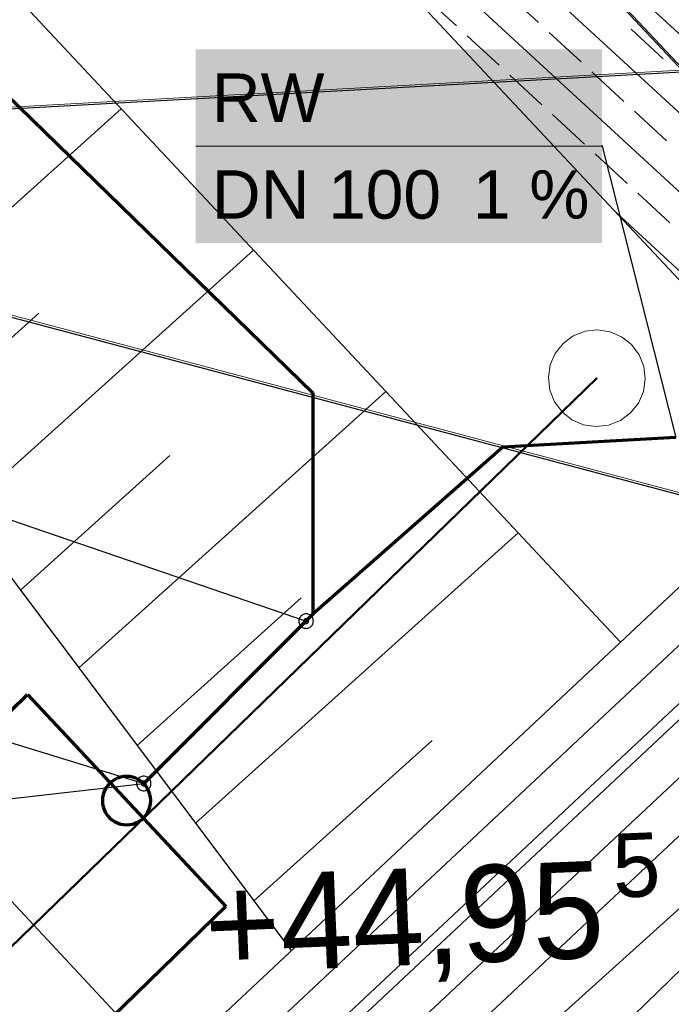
# Model space of a CAD drawing. Extents: x -779 to 790, y -208 to 633.
# Tile 38 of 232: x -199 to -172, y -51 to -11. Entities that reach past the tile are written whole.
import ezdxf
from ezdxf.lldxf.tags import DXFTag

# ---------------------------------------------------------------- set-up
doc = ezdxf.new("R2010")
doc.units = 0
doc.layers.get('0').update_dxf_attribs({"lineweight": 25})
for name, color, linetype, lineweight, true_color in [('01AFU Allgemein Bemaßung-A07F5V4RWF', 7, 'Continuous', 25, 0x848484), ('02 Raster Gebäude-A07F5V4QWF', 7, 'Continuous', 25, 0x848484), ('20 Bodenplatte-A07F5V4PWF', 7, 'Continuous', 25, 0x848484), ('20 Fundament-A07F5V4OWF', 7, 'Continuous', 25, 0x848484), ('30 Baugrubenplanung', 7, 'Continuous', 25, 0x848484), ('60 Höhen Außen (Bestand - bleibt)', 9, 'Continuous', 18, 0x808080), ('60 Stützwände', 9, 'Continuous', 25, 0x808080), ('60 Zaun Gehege', 9, 'Continuous', 18, 0x808080), ('H_Vorlauf', 1, 'Continuous', 35, 0xff0000), ('S_Mass', 150, 'Continuous', 25, 0x007fff), ('S_Regenwasser_Grundleitung', 7, 'Continuous', 70, 0x0080ff), ('X_Mass', 150, 'Continuous', 25, 0x007fff)]:
    doc.layers.add(name, color=color, linetype=linetype, lineweight=lineweight, true_color=true_color)
doc.layers.add('02 Raster Gebäude-A07F5V53WF', color=7, linetype='Continuous', lineweight=13)
doc.styles.get("Standard").update_dxf_attribs({"font": 'arial.ttf'})
tags = doc.linetypes.add('Raster-A07F5V4TWF', pattern=[0.2, 0.1, -0.05, 0, -0.05]).pattern_tags.tags
tags[10:11] = [DXFTag(74, 4), DXFTag(75, 0), DXFTag(340, '0'), DXFTag(46, 1.0), DXFTag(50, 0.0), DXFTag(44, 0.0), DXFTag(45, 0.0)]
tags[8:9] = [DXFTag(74, 4), DXFTag(75, 0), DXFTag(340, '0'), DXFTag(46, 1.0), DXFTag(50, 0.0), DXFTag(44, 0.0), DXFTag(45, 0.0)]
tags[6:7] = [DXFTag(74, 4), DXFTag(75, 0), DXFTag(340, '0'), DXFTag(46, 1.0), DXFTag(50, 0.0), DXFTag(44, 0.0), DXFTag(45, 0.0)]
tags[4:5] = [DXFTag(74, 4), DXFTag(75, 0), DXFTag(340, '0'), DXFTag(46, 1.0), DXFTag(50, 0.0), DXFTag(44, 0.0), DXFTag(45, 0.0)]
tags = doc.linetypes.add('Raster-A07F5V57WF', pattern=[0.2, 0.1, -0.05, 0, -0.05]).pattern_tags.tags
tags[10:11] = [DXFTag(74, 4), DXFTag(75, 0), DXFTag(340, '0'), DXFTag(46, 1.0), DXFTag(50, 0.0), DXFTag(44, 0.0), DXFTag(45, 0.0)]
tags[8:9] = [DXFTag(74, 4), DXFTag(75, 0), DXFTag(340, '0'), DXFTag(46, 1.0), DXFTag(50, 0.0), DXFTag(44, 0.0), DXFTag(45, 0.0)]
tags[6:7] = [DXFTag(74, 4), DXFTag(75, 0), DXFTag(340, '0'), DXFTag(46, 1.0), DXFTag(50, 0.0), DXFTag(44, 0.0), DXFTag(45, 0.0)]
tags[4:5] = [DXFTag(74, 4), DXFTag(75, 0), DXFTag(340, '0'), DXFTag(46, 1.0), DXFTag(50, 0.0), DXFTag(44, 0.0), DXFTag(45, 0.0)]
tags = doc.linetypes.add('STRICHPUNKT2', pattern=[12.7, 6.35, -3.175, 0, -3.175]).pattern_tags.tags
tags[10:11] = [DXFTag(74, 4), DXFTag(75, 0), DXFTag(340, '0'), DXFTag(46, 0.0), DXFTag(50, 0.0), DXFTag(44, 0.0), DXFTag(45, 0.0)]
tags[8:9] = [DXFTag(74, 4), DXFTag(75, 0), DXFTag(340, '0'), DXFTag(46, 0.0), DXFTag(50, 0.0), DXFTag(44, 0.0), DXFTag(45, 0.0)]
tags[6:7] = [DXFTag(74, 4), DXFTag(75, 0), DXFTag(340, '0'), DXFTag(46, 0.0), DXFTag(50, 0.0), DXFTag(44, 0.0), DXFTag(45, 0.0)]
tags[4:5] = [DXFTag(74, 4), DXFTag(75, 0), DXFTag(340, '0'), DXFTag(46, 0.0), DXFTag(50, 0.0), DXFTag(44, 0.0), DXFTag(45, 0.0)]

# ---------------------------------------------------------------- blocks, each defined once
blk = doc.blocks.new('Referenz-A07F5V4VWF', base_point=(-401.415, -176.34))
at = {"color": 0, "linetype": 'ByBlock', "lineweight": -2, "ltscale": 12.5}
for p, q in [((-190.022, -1.901), (-168.57, -24.803)), ((-190.022, -1.901), (-165.553, -28.024)), ((-209.114, -20.788), (-187.921, -48.977))]:
    blk.add_line(p, q, dxfattribs=at)
at = {"layer": '01AFU Allgemein Bemaßung-A07F5V4RWF', "color": 0, "lineweight": -2}
blk.add_line((-193.072, -53.802), (-229.546, -14.863), dxfattribs=at)
at = {"layer": '02 Raster Gebäude-A07F5V4QWF', "color": 0, "linetype": 'Raster-A07F5V4TWF', "lineweight": -2, "ltscale": 187.5}
for p, q in [((439.731, 20.782), (-281.583, -18.687)), ((-185.64, 2.198), (-161.174, -23.921)), ((-285.712, 0.091), (-168.705, -30.976))]:
    blk.add_line(p, q, dxfattribs=at)
at = {"layer": '20 Bodenplatte-A07F5V4PWF', "color": 0, "lineweight": -2}
blk.add_line((-190.022, -1.901), (-165.553, -28.024), dxfattribs=at)
at = {"layer": '20 Fundament-A07F5V4OWF', "color": 0, "lineweight": -2}
for p, q in [((-152.346, -29.11), (-241.814, 53.391)), ((-157.319, -27.79), (-219.366, 29.425)), ((-162.291, -26.47), (-196.917, 5.459)), ((-190.022, -1.901), (-165.553, -28.024)), ((-181.093, -10.764), (-182.417, -9.544)), ((-177.702, -10.627), (-179.025, -9.407)), ((-172.545, -12.117), (-173.869, -10.896)), ((-179.329, -12.392), (-180.652, -11.171)), ((-175.937, -12.254), (-177.26, -11.034)), ((-177.564, -14.019), (-178.888, -12.798)), ((-174.172, -13.881), (-175.496, -12.661)), ((-175.8, -15.646), (-177.123, -14.426)), ((-172.408, -15.509), (-173.731, -14.288)), ((-174.035, -17.273), (-175.358, -16.053)), ((-172.27, -18.9), (-173.594, -17.68)), ((-167.264, -25.15), (-174.468, -18.506))]:
    blk.add_line(p, q, dxfattribs=at)
at = {"layer": '30 Baugrubenplanung', "color": 0, "lineweight": -2}
for p, q in [((-174.312, -36.229), (-199.134, -9.73)), ((-174.312, -36.229), (-199.134, -9.73)), ((-206.358, -24.453), (-194.958, -14.187)), ((-201.532, -30.873), (-189.488, -20.027)), ((-209.114, -20.788), (-187.921, -48.977)), ((-209.114, -20.788), (-187.921, -48.977)), ((-203.945, -27.663), (-198.357, -22.632)), ((-196.705, -37.293), (-184.017, -25.867)), ((-199.118, -34.083), (-192.939, -28.519)), ((-191.878, -43.714), (-178.547, -31.708)), ((-194.292, -40.504), (-187.52, -34.406)), ((-189.465, -46.924), (-182.102, -40.293)), ((-182.225, -56.554), (-167.606, -43.388))]:
    blk.add_line(p, q, dxfattribs=at)
blk = doc.blocks.new('Referenz-A07F5V59WF', base_point=(-759.499, -206.186))
at = {"layer": '02 Raster Gebäude-A07F5V53WF', "color": 0, "linetype": 'Raster-A07F5V57WF', "ltscale": 117.000008}
for p, q in [((-339.575, 166.625), (-56.874, -135.171)), ((439.625, 20.867), (-281.552, -18.604)), ((-285.681, 0.171), (159.608, -118.052))]:
    blk.add_line(p, q, dxfattribs=at)
at = {"layer": '60 Stützwände', "color": 0, "linetype": 'Continuous', "lineweight": -2, "ltscale": 225.000015}
for p, q in [((-274.043, -148.945), (-160.303, -38.576)), ((-165.154, -43.284), (-274.043, -148.945))]:
    blk.add_line(p, q, dxfattribs=at)
at = {"layer": '60 Zaun Gehege', "color": 0, "linetype": 'Continuous', "ltscale": 162.000017}
for p, q in [((-176.268, -23.577), (-176.687, -23.889)), ((-175.782, -23.385), (-176.268, -23.577)), ((-175.264, -23.324), (-175.782, -23.385)), ((-174.747, -23.4), (-175.264, -23.324)), ((-174.268, -23.607), (-174.747, -23.4)), ((-176.687, -23.889), (-177.011, -24.298)), ((-173.859, -23.931), (-174.268, -23.607)), ((-173.547, -24.35), (-173.859, -23.931)), ((-177.011, -24.298), (-177.218, -24.777)), ((-173.355, -24.836), (-173.547, -24.35)), ((-177.218, -24.777), (-177.293, -25.294)), ((-173.294, -25.354), (-173.355, -24.836)), ((-175.308, -25.31), (-202.625, -51.817)), ((-202.597, -51.846), (-175.28, -25.338)), ((-177.293, -25.294), (-177.233, -25.813)), ((-175.28, -25.338), (-175.308, -25.31)), ((-173.37, -25.871), (-173.294, -25.354)), ((-177.233, -25.813), (-177.041, -26.298)), ((-173.577, -26.35), (-173.37, -25.871)), ((-177.041, -26.298), (-176.729, -26.717)), ((-173.901, -26.759), (-173.577, -26.35)), ((-176.729, -26.717), (-176.32, -27.041)), ((-174.32, -27.071), (-173.901, -26.759)), ((-176.32, -27.041), (-175.84, -27.248)), ((-175.84, -27.248), (-175.324, -27.324)), ((-175.324, -27.324), (-174.805, -27.263)), ((-174.805, -27.263), (-174.32, -27.071))]:
    blk.add_line(p, q, dxfattribs=at)
at = {"layer": '60 Höhen Außen (Bestand - bleibt)', "color": 0, "linetype": 'Continuous', "ltscale": 162.000017, "attachment_point": 1, "rotation": 2.3207}
for s, insert, char_height in [('{\\fCentury Gothic;5}', (-174.696, -44.157), 2.63984), ('{\\fCentury Gothic;+44,95}', (-191.585, -45.922), 3.99976)]:
    blk.add_mtext(s, dxfattribs=dict(at, insert=insert, char_height=char_height))
blk = doc.blocks.new('Polygon-A07F5V5LWF', base_point=(-285.196, -130.692))
at = {"color": 0, "linetype": 'ByBlock', "lineweight": -2, "ltscale": 0.7}
for p, q in [((-285.196, -122.206), (-198.831, -38.401)), ((-198.831, -38.401), (-190.626, -47.161)), ((-190.626, -47.161), (-276.71, -130.692))]:
    blk.add_line(p, q, dxfattribs=at)

msp = doc.modelspace()

# ---------------------------------------------------------------- linework, layer by layer
at = {"layer": 'H_Vorlauf'}
for p, q in [((-156.381, -19.432), (-200.17, -60.451)), ((-197.777, -63.005), (-153.988, -21.986)), ((-153.647, -22.351), (-197.436, -63.37)), ((-195.043, -65.924), (-151.254, -24.906))]:
    msp.add_line(p, q, dxfattribs=at)
at = {"layer": 'H_Vorlauf', "linetype": 'STRICHPUNKT2', "lineweight": 25, "ltscale": 0.25}
for p, q in [((-198.974, -61.728), (-155.185, -20.709)), ((-196.239, -64.647), (-152.45, -23.628))]:
    msp.add_line(p, q, dxfattribs=at)
at = {"layer": 'S_Mass'}
for p, q in [((-224.011, -22.817), (-187.31, -35.362)), ((-221.585, -33.582), (-194.022, -42.074)), ((-187.607, -35.323), (-187.61, -35.362)), ((-187.61, -35.362), (-187.607, -35.401)), ((-187.6, -35.284), (-187.607, -35.323)), ((-187.607, -35.401), (-187.6, -35.44)), ((-187.587, -35.247), (-187.6, -35.284)), ((-187.57, -35.212), (-187.587, -35.247)), ((-187.548, -35.179), (-187.57, -35.212)), ((-187.522, -35.15), (-187.548, -35.179)), ((-187.492, -35.124), (-187.522, -35.15)), ((-187.46, -35.102), (-187.492, -35.124)), ((-187.425, -35.085), (-187.46, -35.102)), ((-187.387, -35.072), (-187.425, -35.085)), ((-187.409, -35.349), (-187.41, -35.362)), ((-187.41, -35.362), (-187.409, -35.375)), ((-187.406, -35.336), (-187.409, -35.349)), ((-187.409, -35.375), (-187.406, -35.388)), ((-187.402, -35.324), (-187.406, -35.336)), ((-187.406, -35.388), (-187.402, -35.4)), ((-187.396, -35.312), (-187.402, -35.324)), ((-187.402, -35.4), (-187.396, -35.412)), ((-187.389, -35.301), (-187.396, -35.312)), ((-187.381, -35.291), (-187.389, -35.301)), ((-187.349, -35.064), (-187.387, -35.072)), ((-187.371, -35.283), (-187.381, -35.291)), ((-187.36, -35.275), (-187.371, -35.283)), ((-187.348, -35.269), (-187.36, -35.275)), ((-187.31, -35.062), (-187.349, -35.064)), ((-187.336, -35.265), (-187.348, -35.269)), ((-187.323, -35.263), (-187.336, -35.265)), ((-187.31, -35.262), (-187.323, -35.263)), ((-187.271, -35.064), (-187.31, -35.062)), ((-187.297, -35.263), (-187.31, -35.262)), ((-187.284, -35.265), (-187.297, -35.263)), ((-187.272, -35.269), (-187.284, -35.265)), ((-187.26, -35.275), (-187.272, -35.269)), ((-187.232, -35.072), (-187.271, -35.064)), ((-187.249, -35.283), (-187.26, -35.275)), ((-187.239, -35.291), (-187.249, -35.283)), ((-187.231, -35.301), (-187.239, -35.291)), ((-187.195, -35.085), (-187.232, -35.072)), ((-187.223, -35.312), (-187.231, -35.301)), ((-187.217, -35.324), (-187.223, -35.312)), ((-187.223, -35.412), (-187.217, -35.4)), ((-187.213, -35.336), (-187.217, -35.324)), ((-187.217, -35.4), (-187.213, -35.388)), ((-187.211, -35.349), (-187.213, -35.336)), ((-187.213, -35.388), (-187.211, -35.375)), ((-187.21, -35.362), (-187.211, -35.349)), ((-187.211, -35.375), (-187.21, -35.362)), ((-187.16, -35.102), (-187.195, -35.085)), ((-187.127, -35.124), (-187.16, -35.102)), ((-187.098, -35.15), (-187.127, -35.124)), ((-187.072, -35.179), (-187.098, -35.15)), ((-187.05, -35.212), (-187.072, -35.179)), ((-187.033, -35.247), (-187.05, -35.212)), ((-187.02, -35.284), (-187.033, -35.247)), ((-187.012, -35.323), (-187.02, -35.284)), ((-187.02, -35.44), (-187.012, -35.401)), ((-187.01, -35.362), (-187.012, -35.323)), ((-187.012, -35.401), (-187.01, -35.362)), ((-187.6, -35.44), (-187.587, -35.477)), ((-187.587, -35.477), (-187.57, -35.512)), ((-187.57, -35.512), (-187.548, -35.544)), ((-187.548, -35.544), (-187.522, -35.574)), ((-187.522, -35.574), (-187.492, -35.6)), ((-187.492, -35.6), (-187.46, -35.622)), ((-187.46, -35.622), (-187.425, -35.639)), ((-187.425, -35.639), (-187.387, -35.652)), ((-187.396, -35.412), (-187.389, -35.423)), ((-187.389, -35.423), (-187.381, -35.433)), ((-187.387, -35.652), (-187.349, -35.659)), ((-187.381, -35.433), (-187.371, -35.441)), ((-187.371, -35.441), (-187.36, -35.448)), ((-187.36, -35.448), (-187.348, -35.454)), ((-187.349, -35.659), (-187.31, -35.662)), ((-187.348, -35.454), (-187.336, -35.458)), ((-187.336, -35.458), (-187.323, -35.461)), ((-187.323, -35.461), (-187.31, -35.462)), ((-187.31, -35.462), (-187.297, -35.461)), ((-187.31, -35.662), (-187.271, -35.659)), ((-187.297, -35.461), (-187.284, -35.458)), ((-187.284, -35.458), (-187.272, -35.454)), ((-187.272, -35.454), (-187.26, -35.448)), ((-187.271, -35.659), (-187.232, -35.652)), ((-187.26, -35.448), (-187.249, -35.441)), ((-187.249, -35.441), (-187.239, -35.433)), ((-187.239, -35.433), (-187.231, -35.423)), ((-187.232, -35.652), (-187.195, -35.639)), ((-187.231, -35.423), (-187.223, -35.412)), ((-187.195, -35.639), (-187.16, -35.622)), ((-187.16, -35.622), (-187.127, -35.6)), ((-187.127, -35.6), (-187.098, -35.574)), ((-187.098, -35.574), (-187.072, -35.544)), ((-187.072, -35.544), (-187.05, -35.512)), ((-187.05, -35.512), (-187.033, -35.477)), ((-187.033, -35.477), (-187.02, -35.44)), ((-194.26, -41.891), (-194.282, -41.924)), ((-194.234, -41.862), (-194.26, -41.891)), ((-194.205, -41.836), (-194.234, -41.862)), ((-194.172, -41.814), (-194.205, -41.836)), ((-194.137, -41.797), (-194.172, -41.814)), ((-194.1, -41.784), (-194.137, -41.797)), ((-194.061, -41.776), (-194.1, -41.784)), ((-194.022, -41.774), (-194.061, -41.776)), ((-193.983, -41.776), (-194.022, -41.774)), ((-193.944, -41.784), (-193.983, -41.776)), ((-193.907, -41.797), (-193.944, -41.784)), ((-193.872, -41.814), (-193.907, -41.797)), ((-193.839, -41.836), (-193.872, -41.814)), ((-193.81, -41.862), (-193.839, -41.836)), ((-193.784, -41.891), (-193.81, -41.862)), ((-193.762, -41.924), (-193.784, -41.891)), ((-232.882, -46.446), (-194.022, -42.074)), ((-194.319, -42.035), (-194.322, -42.074)), ((-194.322, -42.074), (-194.319, -42.113)), ((-194.312, -41.996), (-194.319, -42.035)), ((-194.319, -42.113), (-194.312, -42.152)), ((-194.299, -41.959), (-194.312, -41.996)), ((-194.312, -42.152), (-194.299, -42.189)), ((-194.282, -41.924), (-194.299, -41.959)), ((-194.299, -42.189), (-194.282, -42.224)), ((-194.282, -42.224), (-194.26, -42.257)), ((-194.26, -42.257), (-194.234, -42.286)), ((-194.234, -42.286), (-194.205, -42.312)), ((-194.205, -42.312), (-194.172, -42.334)), ((-194.121, -42.061), (-194.122, -42.074)), ((-194.122, -42.074), (-194.121, -42.087)), ((-194.118, -42.048), (-194.121, -42.061)), ((-194.121, -42.087), (-194.118, -42.1)), ((-194.114, -42.036), (-194.118, -42.048)), ((-194.118, -42.1), (-194.114, -42.112)), ((-194.108, -42.024), (-194.114, -42.036)), ((-194.114, -42.112), (-194.108, -42.124)), ((-194.101, -42.013), (-194.108, -42.024)), ((-194.108, -42.124), (-194.101, -42.135)), ((-194.093, -42.003), (-194.101, -42.013)), ((-194.101, -42.135), (-194.093, -42.145)), ((-194.083, -41.995), (-194.093, -42.003)), ((-194.093, -42.145), (-194.083, -42.153)), ((-194.072, -41.987), (-194.083, -41.995)), ((-194.083, -42.153), (-194.072, -42.16)), ((-194.06, -41.981), (-194.072, -41.987)), ((-194.072, -42.16), (-194.06, -42.166)), ((-194.048, -41.977), (-194.06, -41.981)), ((-194.06, -42.166), (-194.048, -42.17)), ((-194.035, -41.975), (-194.048, -41.977)), ((-194.048, -42.17), (-194.035, -42.173)), ((-194.022, -41.974), (-194.035, -41.975)), ((-194.035, -42.173), (-194.022, -42.174)), ((-194.009, -41.975), (-194.022, -41.974)), ((-194.022, -42.174), (-194.009, -42.173)), ((-193.996, -41.977), (-194.009, -41.975)), ((-194.009, -42.173), (-193.996, -42.17)), ((-193.984, -41.981), (-193.996, -41.977)), ((-193.996, -42.17), (-193.984, -42.166)), ((-193.972, -41.987), (-193.984, -41.981)), ((-193.984, -42.166), (-193.972, -42.16)), ((-193.961, -41.995), (-193.972, -41.987)), ((-193.972, -42.16), (-193.961, -42.153)), ((-193.951, -42.003), (-193.961, -41.995)), ((-193.961, -42.153), (-193.951, -42.145)), ((-193.943, -42.013), (-193.951, -42.003)), ((-193.951, -42.145), (-193.943, -42.135)), ((-193.935, -42.024), (-193.943, -42.013)), ((-193.943, -42.135), (-193.935, -42.124)), ((-193.929, -42.036), (-193.935, -42.024)), ((-193.935, -42.124), (-193.929, -42.112)), ((-193.925, -42.048), (-193.929, -42.036)), ((-193.929, -42.112), (-193.925, -42.1)), ((-193.923, -42.061), (-193.925, -42.048)), ((-193.925, -42.1), (-193.923, -42.087)), ((-193.922, -42.074), (-193.923, -42.061)), ((-193.923, -42.087), (-193.922, -42.074)), ((-193.872, -42.334), (-193.839, -42.312)), ((-193.839, -42.312), (-193.81, -42.286)), ((-193.81, -42.286), (-193.784, -42.257)), ((-193.784, -42.257), (-193.762, -42.224)), ((-193.745, -41.959), (-193.762, -41.924)), ((-193.762, -42.224), (-193.745, -42.189)), ((-193.732, -41.996), (-193.745, -41.959)), ((-193.745, -42.189), (-193.732, -42.152)), ((-193.724, -42.035), (-193.732, -41.996)), ((-193.732, -42.152), (-193.724, -42.113)), ((-193.722, -42.074), (-193.724, -42.035)), ((-193.724, -42.113), (-193.722, -42.074)), ((-194.172, -42.334), (-194.137, -42.351)), ((-194.137, -42.351), (-194.1, -42.364)), ((-194.1, -42.364), (-194.061, -42.371)), ((-194.061, -42.371), (-194.022, -42.374)), ((-194.022, -42.374), (-193.983, -42.371)), ((-193.983, -42.371), (-193.944, -42.364)), ((-193.944, -42.364), (-193.907, -42.351)), ((-193.907, -42.351), (-193.872, -42.334))]:
    msp.add_line(p, q, dxfattribs=at)
at = {"layer": 'S_Regenwasser_Grundleitung'}
for p, q in [((-208.594, -4.942), (-187.028, -25.927)), ((-187.028, -25.927), (-187.028, -35.08)), ((-172.034, -27.775), (-179.175, -28.166)), ((-179.175, -28.166), (-187.028, -35.08)), ((-187.028, -35.08), (-194.022, -42.074)), ((-195.112, -41.857), (-195.229, -41.915)), ((-194.988, -41.815), (-195.112, -41.857)), ((-194.86, -41.79), (-194.988, -41.815)), ((-194.729, -41.781), (-194.86, -41.79)), ((-194.598, -41.79), (-194.729, -41.781)), ((-194.47, -41.815), (-194.598, -41.79)), ((-194.346, -41.857), (-194.47, -41.815)), ((-194.229, -41.915), (-194.346, -41.857)), ((-195.595, -42.281), (-195.653, -42.398)), ((-195.522, -42.172), (-195.595, -42.281)), ((-195.436, -42.074), (-195.522, -42.172)), ((-195.338, -41.988), (-195.436, -42.074)), ((-195.229, -41.915), (-195.338, -41.988)), ((-194.12, -41.988), (-194.229, -41.915)), ((-194.022, -42.074), (-194.12, -41.988)), ((-193.936, -42.172), (-194.022, -42.074)), ((-193.863, -42.281), (-193.936, -42.172)), ((-193.805, -42.398), (-193.863, -42.281)), ((-195.72, -42.65), (-195.729, -42.781)), ((-195.695, -42.522), (-195.72, -42.65)), ((-195.653, -42.398), (-195.695, -42.522)), ((-193.763, -42.522), (-193.805, -42.398)), ((-193.738, -42.65), (-193.763, -42.522)), ((-193.729, -42.781), (-193.738, -42.65)), ((-195.729, -42.781), (-195.72, -42.912)), ((-195.72, -42.912), (-195.695, -43.04)), ((-195.695, -43.04), (-195.653, -43.164)), ((-193.805, -43.164), (-193.763, -43.04)), ((-193.763, -43.04), (-193.738, -42.912)), ((-193.738, -42.912), (-193.729, -42.781)), ((-195.653, -43.164), (-195.595, -43.281)), ((-195.595, -43.281), (-195.522, -43.39)), ((-195.522, -43.39), (-195.436, -43.488)), ((-195.436, -43.488), (-195.338, -43.574)), ((-194.12, -43.574), (-194.022, -43.488)), ((-194.022, -43.488), (-193.936, -43.39)), ((-193.936, -43.39), (-193.863, -43.281)), ((-193.863, -43.281), (-193.805, -43.164)), ((-195.338, -43.574), (-195.229, -43.647)), ((-195.229, -43.647), (-195.112, -43.705)), ((-195.112, -43.705), (-194.988, -43.747)), ((-194.988, -43.747), (-194.86, -43.772)), ((-194.86, -43.772), (-194.729, -43.781)), ((-194.729, -43.781), (-194.598, -43.772)), ((-194.598, -43.772), (-194.47, -43.747)), ((-194.47, -43.747), (-194.346, -43.705)), ((-194.346, -43.705), (-194.229, -43.647)), ((-194.229, -43.647), (-194.12, -43.574))]:
    msp.add_line(p, q, dxfattribs=at)
at = {"layer": 'S_Regenwasser_Grundleitung', "lineweight": 13}
msp.add_line((-187.028, -35.08), (-187.028, -35.08), dxfattribs=at)
at = {"layer": 'X_Mass', "lineweight": 18}
msp.add_line((-191.874, -15.729), (-175.074, -15.729), dxfattribs=at)
at = {"layer": 'X_Mass'}
for p, q in [((-175.083, -15.724), (-175.084, -15.725)), ((-175.084, -15.725), (-175.084, -15.726)), ((-175.084, -15.726), (-175.084, -15.727)), ((-175.084, -15.727), (-175.084, -15.729)), ((-175.084, -15.729), (-175.084, -15.73)), ((-175.084, -15.73), (-175.084, -15.731)), ((-175.084, -15.731), (-175.084, -15.733)), ((-175.084, -15.733), (-175.083, -15.734)), ((-175.082, -15.723), (-175.083, -15.724)), ((-175.083, -15.734), (-175.082, -15.735)), ((-175.081, -15.721), (-175.082, -15.722)), ((-175.082, -15.722), (-175.082, -15.723)), ((-175.082, -15.735), (-175.082, -15.736)), ((-175.082, -15.736), (-175.081, -15.737)), ((-175.079, -15.72), (-175.081, -15.721)), ((-175.081, -15.737), (-175.079, -15.737)), ((-175.078, -15.72), (-175.079, -15.72)), ((-175.079, -15.737), (-175.078, -15.738)), ((-175.077, -15.719), (-175.078, -15.72)), ((-175.078, -15.738), (-175.077, -15.738)), ((-175.076, -15.719), (-175.077, -15.719)), ((-175.077, -15.738), (-175.076, -15.739)), ((-175.074, -15.719), (-175.076, -15.719)), ((-175.076, -15.739), (-175.074, -15.739)), ((-175.073, -15.719), (-175.074, -15.719)), ((-175.074, -15.729), (-172.034, -27.775)), ((-175.074, -15.739), (-175.073, -15.739)), ((-175.072, -15.719), (-175.073, -15.719)), ((-175.073, -15.739), (-175.072, -15.738)), ((-175.071, -15.72), (-175.072, -15.719)), ((-175.072, -15.738), (-175.071, -15.738)), ((-175.069, -15.72), (-175.071, -15.72)), ((-175.071, -15.738), (-175.069, -15.737)), ((-175.068, -15.721), (-175.069, -15.72)), ((-175.069, -15.737), (-175.068, -15.737)), ((-175.067, -15.722), (-175.068, -15.721)), ((-175.068, -15.737), (-175.067, -15.736)), ((-175.066, -15.723), (-175.067, -15.722)), ((-175.067, -15.736), (-175.066, -15.735)), ((-175.066, -15.724), (-175.066, -15.723)), ((-175.065, -15.725), (-175.066, -15.724)), ((-175.066, -15.734), (-175.065, -15.733)), ((-175.066, -15.735), (-175.066, -15.734)), ((-175.065, -15.726), (-175.065, -15.725)), ((-175.065, -15.727), (-175.065, -15.726)), ((-175.064, -15.729), (-175.065, -15.727)), ((-175.065, -15.73), (-175.064, -15.729)), ((-175.065, -15.731), (-175.065, -15.73)), ((-175.065, -15.733), (-175.065, -15.731))]:
    msp.add_line(p, q, dxfattribs=at)
at = {"layer": 'X_Mass', "color": 7, "true_color": 0xffffff}
for points in [[(-191.874, -19.729), (-175.074, -19.729), (-191.874, -11.729)], [(-175.074, -19.729), (-191.874, -11.729), (-175.074, -11.729)]]:
    msp.add_solid(points, dxfattribs=at)

# ---------------------------------------------------------------- block references
at = {"color": 8, "lineweight": 25, "ltscale": 1250, "true_color": 0x808080}
msp.add_blockref('Referenz-A07F5V59WF', (-759.499, -206.186), dxfattribs=at)
at = {"color": 8, "lineweight": 25, "ltscale": 12.5, "true_color": 0x808080}
msp.add_blockref('Referenz-A07F5V4VWF', (-401.415, -176.34), dxfattribs=at)
at = {"layer": 'S_Regenwasser_Grundleitung', "ltscale": 0.7}
msp.add_blockref('Polygon-A07F5V5LWF', (-285.196, -130.692), dxfattribs=at)

# ---------------------------------------------------------------- texts
at = {"layer": 'X_Mass', "char_height": 2, "attachment_point": 1}
for s, insert in [('{\\fArial;RW}', (-191.207, -12.729)), ('{\\fArial;DN 100}', (-191.207, -16.729)), ('{\\fArial;1 %}', (-180.414, -16.729))]:
    msp.add_mtext(s, dxfattribs=dict(at, insert=insert))

doc.saveas('drawing.dxf')
